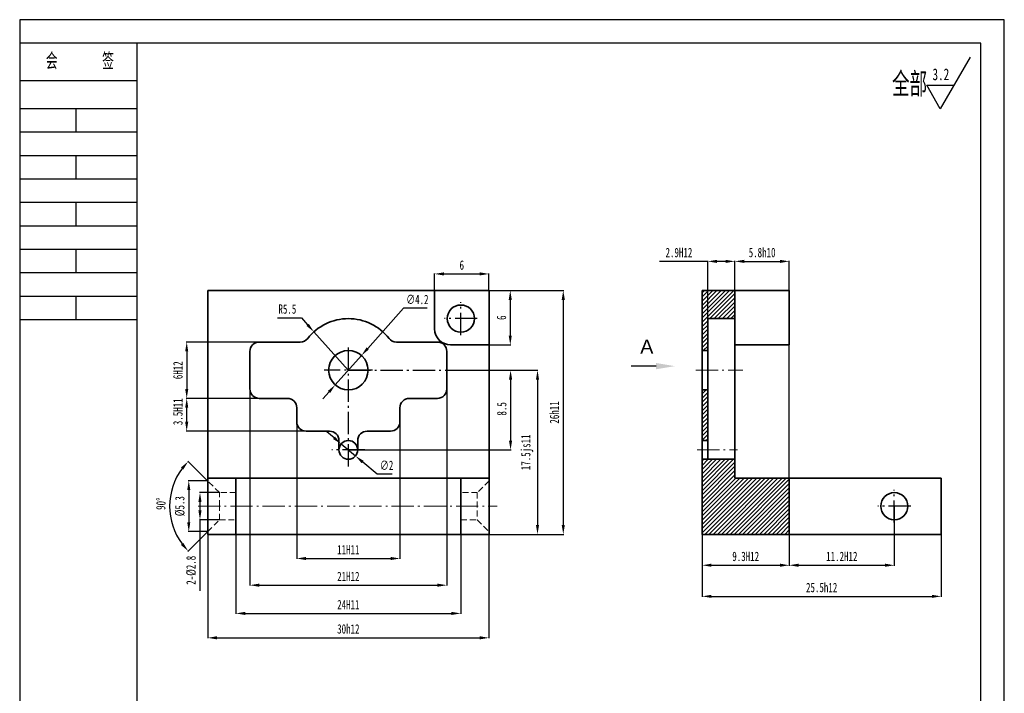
# Model space of a CAD drawing. Header units: millimetres. Extents: x -33921 to -29933, y -26486 to -26076.
# Tile 27 of 34: x -31562 to -31352, y -26220 to -26076. Entities that reach past the tile are written whole.
import ezdxf

# ---------------------------------------------------------------- set-up
doc = ezdxf.new("R2010")
doc.units = ezdxf.units.MM
doc.linetypes.add('GEN7A', pattern=[6.875, 4.75, -0.875, 0.375, -0.875])
doc.linetypes.add('HIDDEN', pattern=[1.905, 1.27, -0.635])
doc.layers.add('尺寸', color=7, linetype='Continuous')
doc.layers.add('特别说明', color=3, linetype='Continuous')
doc.layers.add('尺寸线', color=5, linetype='Continuous', lineweight=15)
doc.styles.add('SLDTEXTSTYLE5', font='TXT', dxfattribs={"width": 0.7})
doc.styles.get("Standard").update_dxf_attribs({"font": 'arial.ttf', "height": 1})
doc.styles.add('图框文字', font='gbenor.shx', dxfattribs={"bigfont": 'gbcbig.shx'})
doc.styles.add('绘图文字5', font='gbenor.shx', dxfattribs={"bigfont": 'gbcbig.shx'})
doc.dimstyles.new('2-1', dxfattribs={"dimtxt": 2, "dimasz": 2, "dimexe": 0.1, "dimexo": 0.05, "dimgap": 0.875, "dimtad": 1, "dimtoh": 1, "dimlfac": 0.5, "dimrnd": 1e-09, "dimzin": 12, "dimdsep": 46, "dimtxsty": 'SLDTEXTSTYLE5', "dimcen": 0.09, "dimclrd": 5, "dimclre": 5, "dimclrt": 5, "dimadec": 0, "dimazin": 3, "dimtfac": 1, "dimtmove": 0, "dimatfit": 3, "dimfxl": 1, "dimfrac": 2, "dimtolj": 1, "dimtzin": 12, "dimarcsym": 0})
doc.dimstyles.new('2-1 v', dxfattribs={"dimtxt": 2, "dimasz": 2, "dimexe": 0.1, "dimexo": 0.05, "dimgap": 0.875, "dimtad": 1, "dimlfac": 0.5, "dimrnd": 1e-09, "dimzin": 12, "dimdsep": 46, "dimtxsty": 'SLDTEXTSTYLE5', "dimcen": 0.09, "dimclrd": 5, "dimclre": 5, "dimclrt": 5, "dimadec": 0, "dimazin": 3, "dimtfac": 1, "dimtmove": 0, "dimatfit": 3, "dimfxl": 1, "dimfrac": 2, "dimtolj": 1, "dimtzin": 12, "dimarcsym": 0})
pattern_1 = [(45, (492.24186, 684.0852), (-0.449012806, 0.449012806), [])]

# ---------------------------------------------------------------- blocks, each defined once
blk = doc.blocks.new('*D393')
at = {"layer": 'Defpoints', "color": 0, "transparency": 16777216}
for p in [(-31397.79, -26127.85), (-31409.39, -26134.06), (-31397.79, -26174.06)]:
    blk.add_point(p, dxfattribs=at)
at = {"layer": '尺寸线', "color": 5, "lineweight": -2, "transparency": 16777216}
for p, q in [((-31409.39, -26134.01), (-31409.39, -26127.75)), ((-31407.39, -26127.85), (-31399.79, -26127.85)), ((-31397.79, -26174.01), (-31397.79, -26127.75))]:
    blk.add_line(p, q, dxfattribs=at)
at = {"layer": '尺寸线', "color": 5, "transparency": 16777216}
for points in [[(-31407.39, -26127.52), (-31407.39, -26128.19), (-31409.39, -26127.85)], [(-31399.79, -26127.52), (-31399.79, -26128.19), (-31397.79, -26127.85)]]:
    blk.add_solid(points, dxfattribs=at)
at = {"layer": '尺寸线', "color": 5, "transparency": 16777216, "insert": (-31403.59, -26125.98), "char_height": 2, "attachment_point": 5, "style": 'SLDTEXTSTYLE5'}
blk.add_mtext('\\A1;5.8h10', dxfattribs=at)
blk = doc.blocks.new('*D394')
at = {"layer": 'Defpoints', "color": 0, "transparency": 16777216}
for p in [(-31461.84, -26130.53), (-31473.44, -26134.06), (-31461.84, -26134.06)]:
    blk.add_point(p, dxfattribs=at)
at = {"layer": '尺寸线', "color": 5, "lineweight": -2, "transparency": 16777216}
for p, q in [((-31473.44, -26134.01), (-31473.44, -26130.43)), ((-31471.44, -26130.53), (-31463.84, -26130.53)), ((-31461.84, -26134.01), (-31461.84, -26130.43))]:
    blk.add_line(p, q, dxfattribs=at)
at = {"layer": '尺寸线', "color": 5, "transparency": 16777216}
for points in [[(-31471.44, -26130.19), (-31471.44, -26130.86), (-31473.44, -26130.53)], [(-31463.84, -26130.19), (-31463.84, -26130.86), (-31461.84, -26130.53)]]:
    blk.add_solid(points, dxfattribs=at)
at = {"layer": '尺寸线', "color": 5, "transparency": 16777216, "insert": (-31467.64, -26128.65), "char_height": 2, "attachment_point": 5, "style": 'SLDTEXTSTYLE5'}
blk.add_mtext('\\A1;6', dxfattribs=at)
blk = doc.blocks.new('*D395')
at = {"layer": 'Defpoints', "color": 0, "transparency": 16777216}
for p in [(-31461.84, -26134.06), (-31461.84, -26145.66), (-31457.3, -26145.66)]:
    blk.add_point(p, dxfattribs=at)
at = {"layer": '尺寸线', "color": 5, "lineweight": -2, "transparency": 16777216}
for p, q in [((-31461.79, -26134.06), (-31457.2, -26134.06)), ((-31457.3, -26136.06), (-31457.3, -26143.66)), ((-31461.79, -26145.66), (-31457.2, -26145.66))]:
    blk.add_line(p, q, dxfattribs=at)
at = {"layer": '尺寸线', "color": 5, "transparency": 16777216}
for points in [[(-31457.64, -26136.06), (-31456.97, -26136.06), (-31457.3, -26134.06)], [(-31457.64, -26143.66), (-31456.97, -26143.66), (-31457.3, -26145.66)]]:
    blk.add_solid(points, dxfattribs=at)
at = {"layer": '尺寸线', "color": 5, "transparency": 16777216, "insert": (-31459.18, -26139.86), "char_height": 2, "attachment_point": 5, "rotation": 90, "style": 'SLDTEXTSTYLE5'}
blk.add_mtext('\\A1;6', dxfattribs=at)
blk = doc.blocks.new('*D398')
at = {"layer": 'Defpoints', "color": 0, "transparency": 16777216}
for p in [(-31512.84, -26151.06), (-31470.84, -26151.06), (-31470.84, -26196.89)]:
    blk.add_point(p, dxfattribs=at)
at = {"layer": '尺寸线', "color": 5, "lineweight": -2, "transparency": 16777216}
for p, q in [((-31512.84, -26151.11), (-31512.84, -26196.99)), ((-31470.84, -26151.11), (-31470.84, -26196.99)), ((-31510.84, -26196.89), (-31472.84, -26196.89))]:
    blk.add_line(p, q, dxfattribs=at)
at = {"layer": '尺寸线', "color": 5, "transparency": 16777216}
for points in [[(-31510.84, -26196.56), (-31510.84, -26197.22), (-31512.84, -26196.89)], [(-31472.84, -26196.56), (-31472.84, -26197.22), (-31470.84, -26196.89)]]:
    blk.add_solid(points, dxfattribs=at)
at = {"layer": '尺寸线', "color": 5, "lineweight": 18, "transparency": 16777216, "insert": (-31491.84, -26195.02), "char_height": 2, "attachment_point": 5, "style": 'SLDTEXTSTYLE5'}
blk.add_mtext('\\A1;21H12', dxfattribs=at)
blk = doc.blocks.new('*D399')
at = {"layer": 'Defpoints', "color": 0, "transparency": 16777216}
for p in [(-31506.46, -26145.06), (-31526.31, -26157.06), (-31507.84, -26157.06)]:
    blk.add_point(p, dxfattribs=at)
at = {"layer": '尺寸线', "color": 5, "lineweight": -2, "transparency": 16777216}
for p, q in [((-31506.51, -26145.06), (-31526.41, -26145.06)), ((-31526.31, -26147.06), (-31526.31, -26155.06)), ((-31507.89, -26157.06), (-31526.41, -26157.06))]:
    blk.add_line(p, q, dxfattribs=at)
at = {"layer": '尺寸线', "color": 5, "transparency": 16777216}
for points in [[(-31526.64, -26147.06), (-31525.98, -26147.06), (-31526.31, -26145.06)], [(-31526.64, -26155.06), (-31525.98, -26155.06), (-31526.31, -26157.06)]]:
    blk.add_solid(points, dxfattribs=at)
at = {"layer": '尺寸线', "color": 5, "lineweight": 18, "transparency": 16777216, "insert": (-31528.18, -26151.06), "char_height": 2, "attachment_point": 5, "rotation": 90, "style": 'SLDTEXTSTYLE5'}
blk.add_mtext('\\A1;6H12', dxfattribs=at)
blk = doc.blocks.new('*D396')
at = {"layer": 'Defpoints', "color": 0, "transparency": 16777216}
for p in [(-31499.19, -26142.88), (-31491.84, -26151.06)]:
    blk.add_point(p, dxfattribs=at)
at = {"layer": '尺寸线', "color": 5, "lineweight": -2, "transparency": 16777216}
for p, q in [((-31506.94, -26139.9), (-31501.86, -26139.9)), ((-31501.86, -26139.9), (-31500.53, -26141.39)), ((-31491.84, -26151.06), (-31499.19, -26142.88))]:
    blk.add_line(p, q, dxfattribs=at)
at = {"layer": '尺寸线', "color": 5, "transparency": 16777216}
blk.add_solid([(-31500.28, -26141.16), (-31500.77, -26141.61), (-31499.19, -26142.88)], dxfattribs=at)
at = {"layer": '尺寸线', "color": 5, "lineweight": 18, "transparency": 16777216, "insert": (-31504.84, -26138.03), "char_height": 2, "attachment_point": 5, "style": 'SLDTEXTSTYLE5'}
blk.add_mtext('\\A1;R5.5', dxfattribs=at)
blk = doc.blocks.new('*D400')
at = {"layer": 'Defpoints', "color": 0, "transparency": 16777216}
for p in [(-31489.04, -26147.92), (-31494.63, -26154.19)]:
    blk.add_point(p, dxfattribs=at)
at = {"layer": '尺寸线', "color": 5, "lineweight": -2, "transparency": 16777216}
for p, q in [((-31480.1, -26137.86), (-31487.71, -26146.42)), ((-31475.02, -26137.86), (-31480.1, -26137.86)), ((-31494.63, -26154.19), (-31489.04, -26147.92)), ((-31495.96, -26155.69), (-31497.29, -26157.18))]:
    blk.add_line(p, q, dxfattribs=at)
at = {"layer": '尺寸线', "color": 5, "transparency": 16777216}
for points in [[(-31487.96, -26146.2), (-31487.47, -26146.65), (-31489.04, -26147.92)], [(-31496.21, -26155.47), (-31495.71, -26155.91), (-31494.63, -26154.19)]]:
    blk.add_solid(points, dxfattribs=at)
at = {"layer": '尺寸线', "color": 5, "lineweight": 18, "transparency": 16777216, "insert": (-31477.12, -26135.99), "char_height": 2, "attachment_point": 5, "style": 'SLDTEXTSTYLE5'}
blk.add_mtext('\\A1;∅4.2', dxfattribs=at)
blk = doc.blocks.new('*D401')
at = {"layer": 'Defpoints', "color": 0, "transparency": 16777216}
for p in [(-31493.36, -26166.77), (-31490.31, -26169.34)]:
    blk.add_point(p, dxfattribs=at)
at = {"layer": '尺寸线', "color": 5, "lineweight": -2, "transparency": 16777216}
for p, q in [((-31494.89, -26165.48), (-31496.42, -26164.19)), ((-31493.36, -26166.77), (-31490.31, -26169.34)), ((-31485.72, -26173.21), (-31488.78, -26170.63)), ((-31482.51, -26173.21), (-31485.72, -26173.21))]:
    blk.add_line(p, q, dxfattribs=at)
at = {"layer": '尺寸线', "color": 5, "transparency": 16777216}
for points in [[(-31494.68, -26165.22), (-31495.11, -26165.73), (-31493.36, -26166.77)], [(-31488.56, -26170.38), (-31488.99, -26170.89), (-31490.31, -26169.34)]]:
    blk.add_solid(points, dxfattribs=at)
at = {"layer": '尺寸线', "color": 5, "lineweight": 18, "transparency": 16777216, "insert": (-31483.68, -26171.34), "char_height": 2, "attachment_point": 5, "style": 'SLDTEXTSTYLE5'}
blk.add_mtext('\\A1;∅2 ', dxfattribs=at)
blk = doc.blocks.new('*D402')
at = {"layer": 'Defpoints', "color": 0, "transparency": 16777216}
for p in [(-31502.84, -26159.06), (-31480.84, -26159.06), (-31480.84, -26191.2)]:
    blk.add_point(p, dxfattribs=at)
at = {"layer": '尺寸线', "color": 5, "lineweight": -2, "transparency": 16777216}
for p, q in [((-31502.84, -26159.11), (-31502.84, -26191.3)), ((-31480.84, -26159.11), (-31480.84, -26191.3)), ((-31500.84, -26191.2), (-31482.84, -26191.2))]:
    blk.add_line(p, q, dxfattribs=at)
at = {"layer": '尺寸线', "color": 5, "transparency": 16777216}
for points in [[(-31500.84, -26190.86), (-31500.84, -26191.53), (-31502.84, -26191.2)], [(-31482.84, -26190.86), (-31482.84, -26191.53), (-31480.84, -26191.2)]]:
    blk.add_solid(points, dxfattribs=at)
at = {"layer": '尺寸线', "color": 5, "lineweight": 18, "transparency": 16777216, "insert": (-31491.84, -26189.32), "char_height": 2, "attachment_point": 5, "style": 'SLDTEXTSTYLE5'}
blk.add_mtext('\\A1;11H11', dxfattribs=at)
blk = doc.blocks.new('*D397')
at = {"layer": 'Defpoints', "color": 0, "transparency": 16777216}
for p in [(-31470.84, -26151.06), (-31491.84, -26168.06), (-31457.24, -26168.06)]:
    blk.add_point(p, dxfattribs=at)
at = {"layer": '尺寸线', "color": 5, "lineweight": -2, "transparency": 16777216}
for p, q in [((-31470.79, -26151.06), (-31457.14, -26151.06)), ((-31457.24, -26153.06), (-31457.24, -26166.06)), ((-31491.79, -26168.06), (-31457.14, -26168.06))]:
    blk.add_line(p, q, dxfattribs=at)
at = {"layer": '尺寸线', "color": 5, "transparency": 16777216}
for points in [[(-31457.57, -26153.06), (-31456.9, -26153.06), (-31457.24, -26151.06)], [(-31457.57, -26166.06), (-31456.9, -26166.06), (-31457.24, -26168.06)]]:
    blk.add_solid(points, dxfattribs=at)
at = {"layer": '尺寸线', "color": 5, "lineweight": 18, "transparency": 16777216, "insert": (-31459.11, -26159.3), "char_height": 2, "attachment_point": 5, "rotation": 90, "style": 'SLDTEXTSTYLE5'}
blk.add_mtext('\\A1;8.5', dxfattribs=at)
blk = doc.blocks.new('*D403')
at = {"layer": 'Defpoints', "color": 0, "transparency": 16777216}
for p in [(-31526.31, -26157.06), (-31507.84, -26157.06), (-31498.34, -26164.06)]:
    blk.add_point(p, dxfattribs=at)
at = {"layer": '尺寸线', "color": 5, "lineweight": -2, "transparency": 16777216}
for p, q in [((-31507.89, -26157.06), (-31526.41, -26157.06)), ((-31526.31, -26162.06), (-31526.31, -26159.06)), ((-31498.39, -26164.06), (-31526.41, -26164.06))]:
    blk.add_line(p, q, dxfattribs=at)
at = {"layer": '尺寸线', "color": 5, "transparency": 16777216}
for points in [[(-31526.64, -26159.06), (-31525.98, -26159.06), (-31526.31, -26157.06)], [(-31526.64, -26162.06), (-31525.98, -26162.06), (-31526.31, -26164.06)]]:
    blk.add_solid(points, dxfattribs=at)
at = {"layer": '尺寸线', "color": 5, "lineweight": 18, "transparency": 16777216, "insert": (-31528.18, -26159.91), "char_height": 2, "attachment_point": 5, "rotation": 90, "style": 'SLDTEXTSTYLE5'}
blk.add_mtext('\\A1;3.5H11', dxfattribs=at)
blk = doc.blocks.new('*D404')
at = {"layer": 'Defpoints', "color": 0, "transparency": 16777216}
for p in [(-31470.79, -26151.06), (-31470.79, -26186.06), (-31451.49, -26186.06)]:
    blk.add_point(p, dxfattribs=at)
at = {"layer": '尺寸线', "color": 5, "lineweight": -2, "transparency": 16777216}
for p, q in [((-31470.74, -26151.06), (-31451.39, -26151.06)), ((-31451.49, -26153.06), (-31451.49, -26184.06)), ((-31470.74, -26186.06), (-31451.39, -26186.06))]:
    blk.add_line(p, q, dxfattribs=at)
at = {"layer": '尺寸线', "color": 5, "transparency": 16777216}
for points in [[(-31451.83, -26153.06), (-31451.16, -26153.06), (-31451.49, -26151.06)], [(-31451.83, -26184.06), (-31451.16, -26184.06), (-31451.49, -26186.06)]]:
    blk.add_solid(points, dxfattribs=at)
at = {"layer": '尺寸线', "color": 5, "transparency": 16777216, "insert": (-31453.7, -26168.56), "char_height": 2, "attachment_point": 5, "rotation": 90, "style": 'SLDTEXTSTYLE5'}
blk.add_mtext('\\A1;17.5js11', dxfattribs=at)
blk = doc.blocks.new('*D405')
at = {"layer": 'Defpoints', "color": 0, "transparency": 16777216}
for p in [(-31515.84, -26186.06), (-31467.84, -26186.06), (-31467.84, -26202.91)]:
    blk.add_point(p, dxfattribs=at)
at = {"layer": '尺寸线', "color": 5, "lineweight": -2, "transparency": 16777216}
for p, q in [((-31515.84, -26186.11), (-31515.84, -26203.01)), ((-31467.84, -26186.11), (-31467.84, -26203.01)), ((-31513.84, -26202.91), (-31469.84, -26202.91))]:
    blk.add_line(p, q, dxfattribs=at)
at = {"layer": '尺寸线', "color": 5, "transparency": 16777216}
for points in [[(-31513.84, -26202.57), (-31513.84, -26203.24), (-31515.84, -26202.91)], [(-31469.84, -26202.57), (-31469.84, -26203.24), (-31467.84, -26202.91)]]:
    blk.add_solid(points, dxfattribs=at)
at = {"layer": '尺寸线', "color": 5, "transparency": 16777216, "insert": (-31491.84, -26201.03), "char_height": 2, "attachment_point": 5, "style": 'SLDTEXTSTYLE5'}
blk.add_mtext('\\A1;24H11', dxfattribs=at)
blk = doc.blocks.new('*D406')
at = {"layer": 'Defpoints', "color": 0, "transparency": 16777216}
for p in [(-31521.84, -26186.06), (-31461.84, -26186.06), (-31461.84, -26208.11)]:
    blk.add_point(p, dxfattribs=at)
at = {"layer": '尺寸线', "color": 5, "lineweight": -2, "transparency": 16777216}
for p, q in [((-31521.84, -26186.11), (-31521.84, -26208.21)), ((-31461.84, -26186.11), (-31461.84, -26208.21)), ((-31519.84, -26208.11), (-31463.84, -26208.11))]:
    blk.add_line(p, q, dxfattribs=at)
at = {"layer": '尺寸线', "color": 5, "transparency": 16777216}
for points in [[(-31519.84, -26207.77), (-31519.84, -26208.44), (-31521.84, -26208.11)], [(-31463.84, -26207.77), (-31463.84, -26208.44), (-31461.84, -26208.11)]]:
    blk.add_solid(points, dxfattribs=at)
at = {"layer": '尺寸线', "color": 5, "transparency": 16777216, "insert": (-31491.84, -26206.23), "char_height": 2, "attachment_point": 5, "style": 'SLDTEXTSTYLE5'}
blk.add_mtext('\\A1;30h12', dxfattribs=at)
blk = doc.blocks.new('*D407')
at = {"layer": 'Defpoints', "color": 0, "transparency": 16777216}
for p in [(-31461.79, -26134.06), (-31461.84, -26186.06), (-31446, -26186.06)]:
    blk.add_point(p, dxfattribs=at)
at = {"layer": '尺寸线', "color": 5, "lineweight": -2, "transparency": 16777216}
for p, q in [((-31461.74, -26134.06), (-31445.9, -26134.06)), ((-31446, -26136.06), (-31446, -26184.06)), ((-31461.79, -26186.06), (-31445.9, -26186.06))]:
    blk.add_line(p, q, dxfattribs=at)
at = {"layer": '尺寸线', "color": 5, "transparency": 16777216}
for points in [[(-31446.33, -26136.06), (-31445.66, -26136.06), (-31446, -26134.06)], [(-31446.33, -26184.06), (-31445.66, -26184.06), (-31446, -26186.06)]]:
    blk.add_solid(points, dxfattribs=at)
at = {"layer": '尺寸线', "color": 5, "transparency": 16777216, "insert": (-31447.87, -26160.06), "char_height": 2, "attachment_point": 5, "rotation": 90, "style": 'SLDTEXTSTYLE5'}
blk.add_mtext('\\A1;26h11', dxfattribs=at)
blk = doc.blocks.new('*D408')
at = {"layer": 'Defpoints', "color": 0, "transparency": 16777216}
for p in [(-31397.79, -26174.06), (-31375.39, -26180.06), (-31375.39, -26192.64)]:
    blk.add_point(p, dxfattribs=at)
at = {"layer": '尺寸线', "color": 5, "lineweight": -2, "transparency": 16777216}
for p, q in [((-31397.79, -26174.11), (-31397.79, -26192.74)), ((-31375.39, -26180.11), (-31375.39, -26192.74)), ((-31395.79, -26192.64), (-31377.39, -26192.64))]:
    blk.add_line(p, q, dxfattribs=at)
at = {"layer": '尺寸线', "color": 5, "transparency": 16777216}
for points in [[(-31395.79, -26192.3), (-31395.79, -26192.97), (-31397.79, -26192.64)], [(-31377.39, -26192.3), (-31377.39, -26192.97), (-31375.39, -26192.64)]]:
    blk.add_solid(points, dxfattribs=at)
at = {"layer": '尺寸线', "color": 5, "transparency": 16777216, "insert": (-31386.59, -26190.76), "char_height": 2, "attachment_point": 5, "style": 'SLDTEXTSTYLE5'}
blk.add_mtext('\\A1;11.2H12', dxfattribs=at)
blk = doc.blocks.new('*D409')
at = {"layer": 'Defpoints', "color": 0, "transparency": 16777216}
for p in [(-31416.39, -26186.06), (-31365.39, -26186.06), (-31365.39, -26199.27)]:
    blk.add_point(p, dxfattribs=at)
at = {"layer": '尺寸线', "color": 5, "lineweight": -2, "transparency": 16777216}
for p, q in [((-31416.39, -26186.11), (-31416.39, -26199.37)), ((-31365.39, -26186.11), (-31365.39, -26199.37)), ((-31414.39, -26199.27), (-31367.39, -26199.27))]:
    blk.add_line(p, q, dxfattribs=at)
at = {"layer": '尺寸线', "color": 5, "transparency": 16777216}
for points in [[(-31414.39, -26198.94), (-31414.39, -26199.6), (-31416.39, -26199.27)], [(-31367.39, -26198.94), (-31367.39, -26199.6), (-31365.39, -26199.27)]]:
    blk.add_solid(points, dxfattribs=at)
at = {"layer": '尺寸线', "color": 5, "transparency": 16777216, "insert": (-31390.89, -26197.4), "char_height": 2, "attachment_point": 5, "style": 'SLDTEXTSTYLE5'}
blk.add_mtext('\\A1;25.5h12', dxfattribs=at)
blk = doc.blocks.new('*D410')
at = {"layer": 'Defpoints', "color": 0, "transparency": 16777216}
for p in [(-31409.39, -26127.85), (-31415.19, -26140.06), (-31409.39, -26140.06)]:
    blk.add_point(p, dxfattribs=at)
at = {"layer": '尺寸线', "color": 5, "lineweight": -2, "transparency": 16777216}
for p, q in [((-31415.19, -26127.85), (-31425.47, -26127.85)), ((-31415.19, -26140.01), (-31415.19, -26127.75)), ((-31411.39, -26127.85), (-31413.19, -26127.85)), ((-31409.39, -26140.01), (-31409.39, -26127.75))]:
    blk.add_line(p, q, dxfattribs=at)
at = {"layer": '尺寸线', "color": 5, "transparency": 16777216}
for points in [[(-31413.19, -26127.52), (-31413.19, -26128.19), (-31415.19, -26127.85)], [(-31411.39, -26127.52), (-31411.39, -26128.19), (-31409.39, -26127.85)]]:
    blk.add_solid(points, dxfattribs=at)
at = {"layer": '尺寸线', "color": 5, "transparency": 16777216, "insert": (-31421.33, -26125.98), "char_height": 2, "attachment_point": 5, "style": 'SLDTEXTSTYLE5'}
blk.add_mtext('\\A1;2.9H12', dxfattribs=at)
blk = doc.blocks.new('*D411')
at = {"layer": 'Defpoints', "color": 0, "transparency": 16777216}
for p in [(-31521.84, -26174.66), (-31519.34, -26177.16), (-31529.49, -26183.55), (-31519.34, -26182.96), (-31521.84, -26185.46)]:
    blk.add_point(p, dxfattribs=at)
at = {"layer": '尺寸线', "color": 5, "lineweight": -2, "transparency": 16777216}
for p, q in [((-31521.87, -26174.62), (-31526.06, -26170.43)), ((-31521.87, -26185.49), (-31526.06, -26189.68))]:
    blk.add_line(p, q, dxfattribs=at)
blk.add_arc((-31516.44, -26180.06), 13.51, 143.4883, 216.5117, dxfattribs=at)
at = {"layer": '尺寸线', "color": 5, "transparency": 16777216}
for points in [[(-31527.55, -26171.8), (-31527.04, -26172.23), (-31525.99, -26170.5)], [(-31527.04, -26187.88), (-31527.55, -26188.31), (-31525.99, -26189.61)]]:
    blk.add_solid(points, dxfattribs=at)
at = {"layer": '尺寸线', "color": 5, "transparency": 16777216, "insert": (-31531.81, -26179.53), "char_height": 2, "attachment_point": 5, "rotation": 88.0497, "style": 'SLDTEXTSTYLE5'}
blk.add_mtext('\\A1;90°', dxfattribs=at)
blk = doc.blocks.new('*D412')
at = {"layer": 'Defpoints', "color": 0, "transparency": 16777216}
for p in [(-31521.87, -26174.62), (-31525.87, -26185.46), (-31521.84, -26185.46)]:
    blk.add_point(p, dxfattribs=at)
at = {"layer": '尺寸线', "color": 5, "lineweight": -2, "transparency": 16777216}
for p, q in [((-31521.92, -26174.62), (-31525.97, -26174.62)), ((-31525.87, -26176.62), (-31525.87, -26183.46)), ((-31521.89, -26185.46), (-31525.97, -26185.46))]:
    blk.add_line(p, q, dxfattribs=at)
at = {"layer": '尺寸线', "color": 5, "transparency": 16777216}
for points in [[(-31526.21, -26176.62), (-31525.54, -26176.62), (-31525.87, -26174.62)], [(-31526.21, -26183.46), (-31525.54, -26183.46), (-31525.87, -26185.46)]]:
    blk.add_solid(points, dxfattribs=at)
at = {"layer": '尺寸线', "color": 5, "transparency": 16777216, "insert": (-31527.75, -26180.04), "char_height": 2, "attachment_point": 5, "rotation": 90, "style": 'SLDTEXTSTYLE5'}
blk.add_mtext('\\A1;%%C5.3', dxfattribs=at)
blk = doc.blocks.new('*D413')
at = {"layer": 'Defpoints', "color": 0, "transparency": 16777216}
for p in [(-31519.34, -26177.16), (-31523.48, -26182.96), (-31519.34, -26182.96)]:
    blk.add_point(p, dxfattribs=at)
at = {"layer": '尺寸线', "color": 5, "lineweight": -2, "transparency": 16777216}
for p, q in [((-31519.39, -26177.16), (-31523.58, -26177.16)), ((-31523.48, -26179.16), (-31523.48, -26180.96)), ((-31519.39, -26182.96), (-31523.58, -26182.96)), ((-31523.48, -26182.96), (-31523.48, -26198.08))]:
    blk.add_line(p, q, dxfattribs=at)
at = {"layer": '尺寸线', "color": 5, "transparency": 16777216}
for points in [[(-31523.82, -26179.16), (-31523.15, -26179.16), (-31523.48, -26177.16)], [(-31523.82, -26180.96), (-31523.15, -26180.96), (-31523.48, -26182.96)]]:
    blk.add_solid(points, dxfattribs=at)
at = {"layer": '尺寸线', "color": 5, "transparency": 16777216, "insert": (-31525.36, -26193.71), "char_height": 2, "attachment_point": 5, "rotation": 90, "style": 'SLDTEXTSTYLE5'}
blk.add_mtext('\\A1;2-%%C2.8', dxfattribs=at)
blk = doc.blocks.new('*D414')
at = {"layer": 'Defpoints', "color": 0, "transparency": 16777216}
for p in [(-31416.39, -26186.06), (-31397.79, -26186.06), (-31397.79, -26192.64)]:
    blk.add_point(p, dxfattribs=at)
at = {"layer": '尺寸线', "color": 5, "lineweight": -2, "transparency": 16777216}
for p, q in [((-31416.39, -26186.11), (-31416.39, -26192.74)), ((-31397.79, -26186.11), (-31397.79, -26192.74)), ((-31414.39, -26192.64), (-31399.79, -26192.64))]:
    blk.add_line(p, q, dxfattribs=at)
at = {"layer": '尺寸线', "color": 5, "transparency": 16777216}
for points in [[(-31414.39, -26192.3), (-31414.39, -26192.97), (-31416.39, -26192.64)], [(-31399.79, -26192.3), (-31399.79, -26192.97), (-31397.79, -26192.64)]]:
    blk.add_solid(points, dxfattribs=at)
at = {"layer": '尺寸线', "color": 5, "transparency": 16777216, "insert": (-31407.09, -26190.76), "char_height": 2, "attachment_point": 5, "style": 'SLDTEXTSTYLE5'}
blk.add_mtext('\\A1;9.3H12', dxfattribs=at)

msp = doc.modelspace()

# ---------------------------------------------------------------- hatches: boundary and pattern name
at = {"layer": '尺寸', "linetype": 'Continuous', "lineweight": 18}
h = msp.add_hatch(dxfattribs=at)
h.set_pattern_fill('ANSI31', color=5, scale=0.2, style=0)
h.set_pattern_definition(pattern_1)
h.paths.add_polyline_path([(-31415.1901, -26140.0558), (-31409.3901, -26140.0558), (-31409.3901, -26134.0558), (-31416.3901, -26134.0558), (-31416.3901, -26146.8558), (-31415.1901, -26146.8558)], flags=0)
h = msp.add_hatch(dxfattribs=at)
h.set_pattern_fill('ANSI31', color=5, scale=0.2, style=0)
h.set_pattern_definition(pattern_1)
h.paths.add_polyline_path([(-31416.3901, -26166.0558), (-31415.1901, -26166.0558), (-31415.1901, -26155.2558), (-31416.3901, -26155.2558)], flags=0)
h = msp.add_hatch(dxfattribs=at)
h.set_pattern_fill('ANSI31', color=5, scale=0.2, style=0)
h.set_pattern_definition(pattern_1)
h.paths.add_polyline_path([(-31416.3901, -26170.0558), (-31416.3901, -26186.0558), (-31397.7901, -26186.0558), (-31397.7901, -26174.0558), (-31409.3901, -26174.0558), (-31409.3901, -26170.0558)], flags=0)

# ---------------------------------------------------------------- linework, layer by layer
at = {"lineweight": 30}
for p, q in [((-31536.9327, -26081.3311), (-31561.9327, -26081.3311)), ((-31536.9327, -26089.3311), (-31561.9327, -26089.3311)), ((-31536.9327, -26095.3311), (-31561.9327, -26095.3311)), ((-31536.9327, -26100.3311), (-31561.9327, -26100.3311)), ((-31536.9327, -26105.3311), (-31561.9327, -26105.3311)), ((-31536.9327, -26110.3311), (-31561.9327, -26110.3311)), ((-31536.9327, -26115.3311), (-31561.9327, -26115.3311)), ((-31536.9327, -26120.3311), (-31561.9327, -26120.3311)), ((-31536.9327, -26125.3311), (-31561.9327, -26125.3311)), ((-31536.9327, -26130.3311), (-31561.9327, -26130.3311)), ((-31536.9327, -26135.3311), (-31561.9327, -26135.3311)), ((-31536.9327, -26140.3311), (-31561.9327, -26140.3311))]:
    msp.add_line(p, q, dxfattribs=at)
at = {"color": 7, "linetype": 'Continuous', "lineweight": 35}
for p, q in [((-31473.4357, -26134.0558), (-31521.8357, -26134.0558)), ((-31521.8357, -26134.0558), (-31521.8357, -26174.0558)), ((-31473.4357, -26134.0558), (-31473.4357, -26142.2558)), ((-31461.8357, -26134.0558), (-31473.4357, -26134.0558)), ((-31461.8357, -26145.6558), (-31461.8357, -26134.0558)), ((-31416.3901, -26134.0558), (-31409.3901, -26134.0558)), ((-31416.3901, -26146.8558), (-31416.3901, -26134.0558)), ((-31409.3901, -26140.0558), (-31409.3901, -26134.0558)), ((-31397.7901, -26134.0558), (-31409.3901, -26134.0558)), ((-31397.7901, -26134.0558), (-31397.7901, -26142.2558)), ((-31415.1901, -26146.8558), (-31415.1901, -26140.0558)), ((-31409.3901, -26140.0558), (-31415.1901, -26140.0558)), ((-31409.3901, -26144.2865), (-31409.3901, -26140.0558)), ((-31397.7901, -26142.2558), (-31397.7901, -26145.6558)), ((-31409.3901, -26144.2865), (-31409.3901, -26145.0558)), ((-31512.8357, -26147.0558), (-31512.8357, -26155.0558)), ((-31510.8357, -26145.0558), (-31502.0826, -26145.0558)), ((-31481.5887, -26145.0558), (-31472.8357, -26145.0558)), ((-31470.8357, -26147.0558), (-31470.8357, -26155.0558)), ((-31470.0357, -26145.6558), (-31461.8357, -26145.6558)), ((-31461.8357, -26174.0558), (-31461.8357, -26145.6558)), ((-31415.1901, -26146.8558), (-31416.3901, -26146.8558)), ((-31416.3901, -26155.2558), (-31416.3901, -26146.8558)), ((-31415.1901, -26155.2558), (-31415.1901, -26146.8558)), ((-31409.3901, -26145.0558), (-31409.3901, -26147.0558)), ((-31397.7901, -26145.6558), (-31409.3901, -26145.6558)), ((-31409.3901, -26147.0558), (-31409.3901, -26155.0558)), ((-31416.3901, -26155.2558), (-31415.1901, -26155.2558)), ((-31416.3901, -26166.0558), (-31416.3901, -26155.2558)), ((-31415.1901, -26166.0558), (-31415.1901, -26155.2558)), ((-31409.3901, -26155.0558), (-31409.3901, -26157.0558)), ((-31510.8357, -26157.0558), (-31504.8357, -26157.0558)), ((-31478.8357, -26157.0558), (-31472.8357, -26157.0558)), ((-31409.3901, -26157.0558), (-31409.3901, -26159.0558)), ((-31502.8357, -26159.0558), (-31502.8357, -26162.0558)), ((-31480.8357, -26159.0558), (-31480.8357, -26162.0558)), ((-31409.3901, -26159.0558), (-31409.3901, -26162.0558)), ((-31409.3901, -26162.0558), (-31409.3901, -26164.0558)), ((-31500.8357, -26164.0558), (-31495.8357, -26164.0558)), ((-31487.8357, -26164.0558), (-31482.8357, -26164.0558)), ((-31409.3901, -26164.0558), (-31409.3901, -26166.0558)), ((-31493.8357, -26168.0558), (-31493.8357, -26166.0558)), ((-31489.8357, -26168.0558), (-31489.8357, -26166.0558)), ((-31415.1901, -26166.0558), (-31416.3901, -26166.0558)), ((-31416.3901, -26170.0558), (-31416.3901, -26166.0558)), ((-31415.1901, -26170.0558), (-31415.1901, -26166.0558)), ((-31409.3901, -26168.0558), (-31409.3901, -26166.0558)), ((-31409.3901, -26168.0558), (-31409.3901, -26170.0558)), ((-31416.3901, -26170.0558), (-31409.3901, -26170.0558)), ((-31416.3901, -26186.0558), (-31416.3901, -26170.0558)), ((-31409.3901, -26174.0558), (-31409.3901, -26170.0558)), ((-31515.8357, -26174.0558), (-31521.8357, -26174.0558)), ((-31521.8357, -26174.0558), (-31521.8357, -26186.0558)), ((-31515.8357, -26186.0558), (-31515.8357, -26174.0558)), ((-31467.8357, -26174.0558), (-31515.8357, -26174.0558)), ((-31461.8357, -26174.0558), (-31467.8357, -26174.0558)), ((-31467.8357, -26174.0558), (-31467.8357, -26186.0558)), ((-31461.8357, -26186.0558), (-31461.8357, -26174.0558)), ((-31409.3901, -26174.0558), (-31397.7901, -26174.0558)), ((-31397.7901, -26186.0558), (-31397.7901, -26174.0558)), ((-31365.3901, -26174.0558), (-31397.7901, -26174.0558)), ((-31365.3901, -26174.0558), (-31365.3901, -26186.0558)), ((-31521.8357, -26186.0558), (-31515.8357, -26186.0558)), ((-31515.8357, -26186.0558), (-31467.8357, -26186.0558)), ((-31467.8357, -26186.0558), (-31461.8357, -26186.0558)), ((-31397.7901, -26186.0558), (-31416.3901, -26186.0558)), ((-31365.3901, -26186.0558), (-31397.7901, -26186.0558))]:
    msp.add_line(p, q, dxfattribs=at)
at = {"color": 1, "linetype": 'GEN7A', "lineweight": 18}
for p, q in [((-31417.7229, -26151.0558), (-31407.6663, -26151.0558)), ((-31417.4367, -26168.0558), (-31408.8663, -26168.0558))]:
    msp.add_line(p, q, dxfattribs=at)
at = {"color": 7, "linetype": 'HIDDEN', "lineweight": 18}
for p, q in [((-31519.3357, -26177.1558), (-31521.8357, -26174.6558)), ((-31461.8357, -26174.6558), (-31464.3357, -26177.1558)), ((-31519.3357, -26180.0558), (-31519.3357, -26177.1558)), ((-31515.8357, -26177.1558), (-31519.3357, -26177.1558)), ((-31464.3357, -26177.1558), (-31467.8357, -26177.1558)), ((-31464.3357, -26177.1558), (-31464.3357, -26182.9558)), ((-31519.3357, -26182.9558), (-31519.3357, -26180.0558)), ((-31521.8357, -26185.4558), (-31519.3357, -26182.9558)), ((-31519.3357, -26182.9558), (-31515.8357, -26182.9558)), ((-31467.8357, -26182.9558), (-31464.3357, -26182.9558)), ((-31464.3357, -26182.9558), (-31461.8357, -26185.4558))]:
    msp.add_line(p, q, dxfattribs=at)
at = {"lineweight": 30}
for points in [[(-31561.9327, -26373.3311), (-31351.9327, -26373.3311), (-31351.9327, -26076.3311), (-31561.9327, -26076.3311)], [(-31536.9327, -26368.3311), (-31356.9327, -26368.3311), (-31356.9327, -26081.3311), (-31536.9327, -26081.3311)]]:
    msp.add_lwpolyline(points, close=True, dxfattribs=at)
msp.add_lwpolyline([(-31359.2352, -26084.309), (-31365.5861, -26095.309), (-31368.4728, -26090.309), (-31362.6993, -26090.309)])
for points in [[(-31549.9327, -26095.3311), (-31549.9327, -26100.3311)], [(-31549.9327, -26105.3311), (-31549.9327, -26110.3311)], [(-31549.9327, -26115.3311), (-31549.9327, -26120.3311)], [(-31549.9327, -26125.3311), (-31549.9327, -26130.3311)], [(-31549.9327, -26135.3311), (-31549.9327, -26140.3311)]]:
    msp.add_lwpolyline(points, dxfattribs=at)
at = {"color": 7, "linetype": 'Continuous', "lineweight": 35}
for centre, radius in [((-31467.8357, -26140.0558), 2.9), ((-31491.8357, -26151.0558), 4.2), ((-31375.3901, -26180.0558), 2.9)]:
    msp.add_circle(centre, radius, dxfattribs=at)
for centre, radius, start, end in [((-31491.8357, -26151.0558), 11, 37.979872, 142.020128), ((-31470.0357, -26142.2558), 3.4, 180, 270), ((-31502.0826, -26143.0558), 2, 270, 322.020128), ((-31481.5887, -26143.0558), 2, 217.979872, 270), ((-31510.8357, -26147.0558), 2, 90, 180), ((-31472.8357, -26147.0558), 2, 0, 90), ((-31510.8357, -26155.0558), 2, 180, 270), ((-31472.8357, -26155.0558), 2, 270, 0), ((-31504.8357, -26159.0558), 2, 0, 90), ((-31478.8357, -26159.0558), 2, 90, 180), ((-31500.8357, -26162.0558), 2, 180, 270), ((-31482.8357, -26162.0558), 2, 270, 0), ((-31495.8357, -26166.0558), 2, 0, 90), ((-31487.8357, -26166.0558), 2, 90, 180), ((-31491.8357, -26168.0558), 2, 0, 180), ((-31491.8357, -26168.0558), 2, 180, 270), ((-31491.8357, -26168.0558), 2, 270, 0)]:
    msp.add_arc(centre, radius, start, end, dxfattribs=at)
at = {"layer": '尺寸线', "color": 1, "linetype": 'GEN7A'}
msp.add_line((-31523.8722, -26180.0558), (-31460.1177, -26180.0558), dxfattribs=at)
at = {"layer": '尺寸线', "color": 0, "lineweight": 30}
msp.add_lwpolyline([(-31426.1894, -26150.1876), (-31431.4945, -26150.1876)], dxfattribs=at)
msp.add_solid([(-31426.1894, -26149.5209), (-31422.1894, -26150.1876), (-31426.1894, -26150.8543)], dxfattribs=at)
at = {"layer": '特别说明', "color": 1, "linetype": 'GEN7A'}
for p, q in [((-31467.8357, -26143.5558), (-31467.8357, -26136.5558)), ((-31464.3357, -26140.0558), (-31471.3357, -26140.0558)), ((-31491.8357, -26171.5558), (-31491.8357, -26145.9063)), ((-31486.6862, -26151.0558), (-31496.9852, -26151.0558)), ((-31491.8357, -26151.0558), (-31460.4393, -26151.0558)), ((-31488.3357, -26168.0558), (-31495.3357, -26168.0558)), ((-31375.3901, -26183.5558), (-31375.3901, -26176.5558)), ((-31371.8901, -26180.0558), (-31378.8901, -26180.0558))]:
    msp.add_line(p, q, dxfattribs=at)

# ---------------------------------------------------------------- texts
at = {"lineweight": 30, "style": '图框文字'}
msp.add_text('会     签', height=3.5, dxfattribs=at).set_placement((-31556.3633, -26086.9195))
at = {"insert": (-31375.8839, -26087.5337), "char_height": 5.2, "attachment_point": 1, "style": '绘图文字5'}
msp.add_mtext_dynamic_manual_height_columns('全部', width=9.915841, gutter_width=20, heights=[0], dxfattribs=at)
at = {"color": 7, "linetype": 'Continuous', "insert": (-31367.2527, -26086.721), "char_height": 2.5, "width": 1.844469, "attachment_point": 1, "style": 'SLDTEXTSTYLE5'}
msp.add_mtext('3.2', dxfattribs=at)
at = {"layer": '尺寸线', "color": 0, "insert": (-31429.579, -26144.5126), "char_height": 3, "attachment_point": 1}
msp.add_mtext_dynamic_manual_height_columns('A', width=8.795999, gutter_width=5, heights=[0], dxfattribs=at)

# ---------------------------------------------------------------- dimensions: what is measured, and where the dimension line sits
at = {"layer": '尺寸线'}
for base, p1, p2, text, picture, middle in [((-31409.3901, -26127.8529), (-31415.1901, -26140.0558), (-31409.3901, -26140.0558), '<>H12', '*D410', (-31421.3318, -26127.8529)), ((-31397.7901, -26127.8529), (-31409.3901, -26134.0558), (-31397.7901, -26174.0558), '<>h10', '*D393', (-31403.5901, -26127.8529)), ((-31365.3901, -26199.2701), (-31416.3901, -26186.0558), (-31365.3901, -26186.0558), '<>h12', '*D409', (-31390.8901, -26199.2701))]:
    dim = msp.add_linear_dim(base=base, p1=p1, p2=p2, text=text, dimstyle='2-1 v', dxfattribs=at)
    dim.commit()
    dim.dimension.update_dxf_attribs({"geometry": picture, "text_midpoint": middle, "dimtype": 160})
for base, p1, p2, text, picture, middle in [((-31461.8357, -26130.5271), (-31473.4357, -26134.0558), (-31461.8357, -26134.0558), '6', '*D394', (-31467.6357, -26128.6521)), ((-31375.3901, -26192.6358), (-31397.7901, -26174.0558), (-31375.3901, -26180.0558), '<>H12', '*D408', (-31386.5901, -26190.7608)), ((-31461.8357, -26208.1077), (-31521.8357, -26186.0558), (-31461.8357, -26186.0558), '<>h12', '*D406', (-31491.8357, -26206.2327)), ((-31467.8357, -26202.9077), (-31515.8357, -26186.0558), (-31467.8357, -26186.0558), '<>H11', '*D405', (-31491.8357, -26201.0327)), ((-31397.7901, -26192.6358), (-31416.3901, -26186.0558), (-31397.7901, -26186.0558), '<>H12', '*D414', (-31407.0901, -26190.7608))]:
    dim = msp.add_linear_dim(base=base, p1=p1, p2=p2, text=text, dimstyle='2-1 v', dxfattribs=at)
    dim.commit()
    dim.dimension.update_dxf_attribs({"geometry": picture, "text_midpoint": middle})
for base, p1, p2, text, picture, middle in [((-31457.3032, -26145.6558), (-31461.8357, -26134.0558), (-31461.8357, -26145.6558), '6', '*D395', (-31457.3032, -26139.8558)), ((-31445.9976, -26186.0558), (-31461.7857, -26134.0558), (-31461.8357, -26186.0558), '<>h11', '*D407', (-31445.9976, -26160.0558)), ((-31451.493, -26186.0558), (-31470.7857, -26151.0558), (-31470.7857, -26186.0558), '<>js11', '*D404', (-31451.493, -26168.5558)), ((-31525.8725, -26185.4558), (-31521.871, -26174.6204), (-31521.8357, -26185.4558), '%%C5.3', '*D412', (-31525.8725, -26180.0381)), ((-31523.483, -26182.9558), (-31519.3357, -26177.1558), (-31519.3357, -26182.9558), '2-%%C2.8', '*D413', (-31523.483, -26193.7058))]:
    dim = msp.add_linear_dim(base=base, p1=p1, p2=p2, angle=90, text=text, dimstyle='2-1 v', dxfattribs=at)
    dim.commit()
    dim.dimension.update_dxf_attribs({"geometry": picture, "text_midpoint": middle, "dimtype": 160})
at = {"layer": '尺寸线', "lineweight": 18}
dim = msp.add_diameter_dim_2p(p1=(-31494.6276, -26154.1934), p2=(-31489.0437, -26147.9181), dimstyle='2-1', dxfattribs=at)
dim.commit()
dim.dimension.update_dxf_attribs({"geometry": '*D400', "text_midpoint": (-31477.1208, -26137.862), "dimtype": 163})
dim = msp.add_radius_dim(center=(-31491.8357, -26151.0558), mpoint=(-31499.1893, -26142.875), dimstyle='2-1', dxfattribs=at)
dim.commit()
dim.dimension.update_dxf_attribs({"geometry": '*D396', "text_midpoint": (-31504.8383, -26138.0252)})
for p1, text, picture, middle in [((-31506.4591, -26145.0558), '<>H12', '*D399', (-31526.3086, -26151.0558)), ((-31498.3357, -26164.0558), '<>H11', '*D403', (-31526.3086, -26159.9131))]:
    dim = msp.add_linear_dim(base=(-31526.3086, -26157.0558), p1=p1, p2=(-31507.8357, -26157.0558), angle=90, text=text, dimstyle='2-1 v', dxfattribs=at)
    dim.commit()
    dim.dimension.update_dxf_attribs({"geometry": picture, "text_midpoint": middle, "dimtype": 160})
for base, p1, p2, text, picture, middle in [((-31470.8357, -26196.8916), (-31512.8357, -26151.0558), (-31470.8357, -26151.0558), '<>H12', '*D398', (-31491.8357, -26196.8916)), ((-31480.8357, -26191.198), (-31502.8357, -26159.0558), (-31480.8357, -26159.0558), '<>H11', '*D402', (-31491.8357, -26191.198))]:
    dim = msp.add_linear_dim(base=base, p1=p1, p2=p2, text=text, dimstyle='2-1 v', dxfattribs=at)
    dim.commit()
    dim.dimension.update_dxf_attribs({"geometry": picture, "text_midpoint": middle, "dimtype": 160})
dim = msp.add_linear_dim(base=(-31457.2381, -26168.0558), p1=(-31470.8357, -26151.0558), p2=(-31491.8357, -26168.0558), angle=90, dimstyle='2-1 v', dxfattribs=at)
dim.commit()
dim.dimension.update_dxf_attribs({"geometry": '*D397', "text_midpoint": (-31457.2381, -26159.298), "dimtype": 160})
dim = msp.add_diameter_dim_2p(p1=(-31493.3649, -26166.7668), p2=(-31490.3064, -26169.3447), text='<> ', dimstyle='2-1', dxfattribs=at)
dim.commit()
dim.dimension.update_dxf_attribs({"geometry": '*D401', "text_midpoint": (-31483.6771, -26171.3367)})
at = {"layer": '尺寸线'}
dim = msp.add_angular_dim_2l(base=(-31529.4875, -26183.553), line1=((-31521.8357, -26185.4558), (-31519.3357, -26182.9558)), line2=((-31519.3357, -26177.1558), (-31521.8357, -26174.6558)), dimstyle='2-1 v', dxfattribs=at)
dim.commit()
dim.dimension.update_dxf_attribs({"geometry": '*D411', "text_midpoint": (-31529.9401, -26179.5959), "dimtype": 162})

doc.saveas('drawing.dxf')
